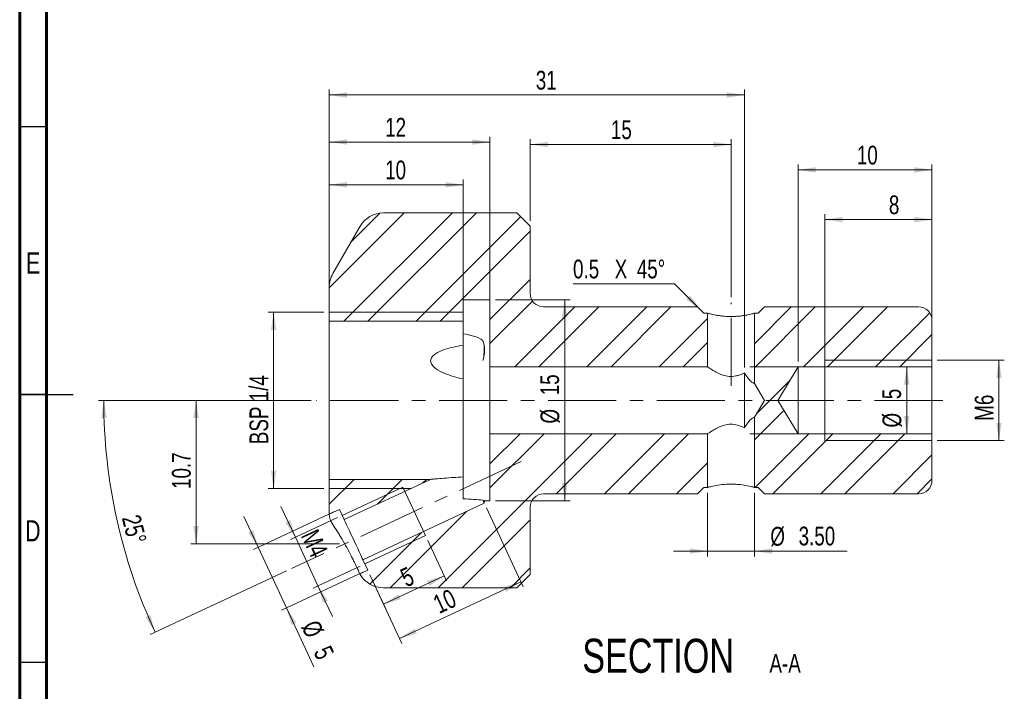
# Model space of a CAD drawing. Header units: millimetres. Extents: x 15 to 589, y 5 to 415.
# Tile 2 of 16: x 15 to 199, y 155 to 280. Entities that reach past the tile are written whole.
import ezdxf

# ---------------------------------------------------------------- set-up
doc = ezdxf.new("R2010")
doc.units = ezdxf.units.MM
doc.header["$PDSIZE"] = -1
doc.linetypes.add('CENTERX2', pattern=[20.32, 12.7, -2.54, 2.54, -2.54])
doc.styles.add('SLDTEXTSTYLE0', font='TXT', dxfattribs={"width": 0.75})
doc.dimstyles.new('SLDDIMSTYLE1', dxfattribs={"dimtxt": 3.5, "dimasz": 3.302, "dimexe": 0, "dimexo": 0.0625, "dimgap": 0.875, "dimtad": 1, "dimdec": 4, "dimlfac": 0.4, "dimzin": 12, "dimdsep": 46, "dimtxsty": 'SLDTEXTSTYLE0', "dimsah": 1, "dimcen": 0.09, "dimazin": 3, "dimtfac": 1, "dimtofl": 0, "dimtmove": 0, "dimatfit": 3, "dimfxl": 0, "dimfrac": 2, "dimtolj": 1, "dimtzin": 12, "dimarcsym": 0})
doc.dimstyles.new('SLDDIMSTYLE3', dxfattribs={"dimtxt": 3.5, "dimasz": 3.302, "dimexe": 0, "dimexo": 0.0625, "dimgap": 0.875, "dimtad": 1, "dimdec": 1, "dimlfac": 0.4, "dimrnd": 1e-09, "dimzin": 12, "dimdsep": 46, "dimtxsty": 'SLDTEXTSTYLE0', "dimsah": 1, "dimcen": 0.09, "dimadec": 0, "dimazin": 3, "dimtfac": 1, "dimtdec": 1, "dimtofl": 0, "dimtmove": 0, "dimatfit": 3, "dimfxl": 0, "dimfrac": 2, "dimtolj": 1, "dimtzin": 12, "dimarcsym": 0})
doc.dimstyles.new('SLDDIMSTYLE4', dxfattribs={"dimtxt": 3.5, "dimasz": 3.302, "dimexe": 0, "dimexo": 0.0625, "dimgap": 0.875, "dimtad": 1, "dimlfac": 0.4, "dimrnd": 1e-09, "dimzin": 12, "dimdsep": 46, "dimtxsty": 'SLDTEXTSTYLE0', "dimsah": 1, "dimcen": 0.09, "dimadec": 0, "dimazin": 3, "dimtfac": 1, "dimtofl": 0, "dimtmove": 0, "dimatfit": 3, "dimfxl": 0, "dimfrac": 2, "dimtolj": 1, "dimtzin": 12, "dimarcsym": 0})
doc.dimstyles.new('SLDDIMSTYLE5', dxfattribs={"dimtxt": 3.5, "dimasz": 3.302, "dimexe": 0, "dimexo": 0.0625, "dimgap": 0.875, "dimtad": 1, "dimlfac": 0.4, "dimrnd": 1e-09, "dimzin": 12, "dimdsep": 46, "dimtxsty": 'SLDTEXTSTYLE0', "dimsah": 1, "dimcen": 0.09, "dimadec": 0, "dimazin": 3, "dimtfac": 1, "dimtmove": 0, "dimatfit": 0, "dimfxl": 0, "dimfrac": 2, "dimtolj": 1, "dimtzin": 12, "dimarcsym": 0})
doc.dimstyles.new('SLDDIMSTYLE6', dxfattribs={"dimtxt": 3.5, "dimasz": 3.302, "dimexe": 0, "dimexo": 0.0625, "dimgap": 0.875, "dimtad": 1, "dimdec": 6, "dimlfac": 0.4, "dimrnd": 1e-09, "dimzin": 12, "dimdsep": 46, "dimtxsty": 'SLDTEXTSTYLE0', "dimsah": 1, "dimcen": 0.09, "dimadec": 0, "dimazin": 3, "dimtfac": 1, "dimtofl": 0, "dimtmove": 0, "dimatfit": 3, "dimfxl": 0, "dimfrac": 2, "dimtolj": 1, "dimtzin": 12, "dimarcsym": 0})
doc.dimstyles.new('SLDDIMSTYLE7', dxfattribs={"dimtxt": 3.5, "dimasz": 3.302, "dimexe": 0, "dimexo": 0.0625, "dimgap": 0.875, "dimtad": 1, "dimlfac": 0.4, "dimrnd": 1e-09, "dimzin": 4, "dimdsep": 46, "dimtxsty": 'SLDTEXTSTYLE0', "dimsah": 1, "dimcen": 0.09, "dimadec": 0, "dimazin": 1, "dimtfac": 1, "dimtmove": 0, "dimatfit": 0, "dimfxl": 0, "dimfrac": 2, "dimtolj": 1, "dimtzin": 12, "dimarcsym": 0})

# ---------------------------------------------------------------- blocks, each defined once
blk = doc.blocks.new('_D_2')
at = {"color": 7, "linetype": 'Continuous', "lineweight": 0}
for p, q in [((69.4, 208.93), (46.93, 208.93)), ((47.93, 182.15), (47.93, 208.93)), ((74.67, 182.15), (46.93, 182.15))]:
    blk.add_line(p, q, dxfattribs=at)
for points in [[(47.93, 208.93), (47.42, 205.63), (48.44, 205.63)], [(47.93, 182.15), (48.44, 185.45), (47.42, 185.45)]]:
    blk.add_solid(points, dxfattribs=at)
at = {"color": 7, "linetype": 'Continuous', "lineweight": 0, "insert": (43.42, 192.39), "char_height": 3.5, "attachment_point": 1, "rotation": 90, "style": 'SLDTEXTSTYLE0'}
blk.add_mtext('10.7', dxfattribs=at)
blk = doc.blocks.new('_D_3')
at = {"color": 7, "linetype": 'Continuous', "lineweight": 0}
for p, q in [((151.28, 215.18), (181.56, 215.18)), ((180.56, 202.68), (180.56, 215.18)), ((151.28, 202.68), (181.56, 202.68))]:
    blk.add_line(p, q, dxfattribs=at)
for points in [[(180.56, 215.18), (180.05, 211.88), (181.07, 211.88)], [(180.56, 202.68), (181.07, 205.98), (180.05, 205.98)]]:
    blk.add_solid(points, dxfattribs=at)
at = {"color": 7, "linetype": 'Continuous', "lineweight": 0, "char_height": 3.5, "attachment_point": 1, "rotation": 90, "style": 'SLDTEXTSTYLE0'}
for s, insert in [('5', (176, 209.14)), ('%%c', (176.05, 203.86))]:
    blk.add_mtext(s, dxfattribs=dict(at, insert=insert))
blk = doc.blocks.new('_D_4')
at = {"color": 7, "linetype": 'Continuous', "lineweight": 0}
for p, q in [((103.78, 227.68), (117.73, 227.68)), ((116.73, 190.18), (116.73, 227.68)), ((103.78, 190.18), (117.73, 190.18))]:
    blk.add_line(p, q, dxfattribs=at)
for points in [[(116.73, 227.68), (116.22, 224.38), (117.23, 224.38)], [(116.73, 190.18), (117.23, 193.48), (116.22, 193.48)]]:
    blk.add_solid(points, dxfattribs=at)
at = {"color": 7, "linetype": 'Continuous', "lineweight": 0, "char_height": 3.5, "attachment_point": 1, "rotation": 90, "style": 'SLDTEXTSTYLE0'}
for s, insert in [('15', (112.16, 209.88)), ('%%c', (112.21, 204.6))]:
    blk.add_mtext(s, dxfattribs=dict(at, insert=insert))
blk = doc.blocks.new('_D_5')
at = {"color": 7, "linetype": 'Continuous', "lineweight": 0}
for p, q in [((72.78, 203.68), (72.78, 258.15)), ((102.78, 203.68), (102.78, 258.15)), ((102.78, 257.15), (72.78, 257.15))]:
    blk.add_line(p, q, dxfattribs=at)
for points in [[(72.78, 257.15), (76.08, 256.64), (76.08, 257.66)], [(102.78, 257.15), (99.48, 257.66), (99.48, 256.64)]]:
    blk.add_solid(points, dxfattribs=at)
at = {"color": 7, "linetype": 'Continuous', "lineweight": 0, "insert": (83.21, 261.66), "char_height": 3.5, "attachment_point": 1, "style": 'SLDTEXTSTYLE0'}
blk.add_mtext('12', dxfattribs=at)
blk = doc.blocks.new('_D_6')
at = {"color": 7, "linetype": 'Continuous', "lineweight": 0}
for p, q in [((73.77, 188.16), (58.61, 181.09)), ((59.51, 181.51), (56.83, 187.27)), ((64.79, 170.19), (59.51, 181.51)), ((79.05, 176.83), (63.89, 169.76)), ((64.79, 170.19), (69.93, 159.18))]:
    blk.add_line(p, q, dxfattribs=at)
for points in [[(59.51, 181.51), (58.58, 184.72), (57.66, 184.29)], [(64.79, 170.19), (65.73, 166.98), (66.65, 167.41)]]:
    blk.add_solid(points, dxfattribs=at)
at = {"color": 7, "linetype": 'Continuous', "lineweight": 0, "char_height": 3.5, "attachment_point": 1, "rotation": 295, "style": 'SLDTEXTSTYLE0'}
for s, insert in [('%%c', (70.69, 168.22)), ('5', (72.97, 163.45))]:
    blk.add_mtext(s, dxfattribs=dict(at, insert=insert))
blk = doc.blocks.new('_D_7')
at = {"color": 7, "linetype": 'Continuous', "lineweight": 0}
for p, q in [((72.78, 209.93), (72.78, 250.17)), ((97.78, 209.93), (97.78, 250.17)), ((72.78, 249.17), (97.78, 249.17))]:
    blk.add_line(p, q, dxfattribs=at)
for points in [[(72.78, 249.17), (76.08, 248.66), (76.08, 249.68)], [(97.78, 249.17), (94.48, 249.68), (94.48, 248.66)]]:
    blk.add_solid(points, dxfattribs=at)
at = {"color": 7, "linetype": 'Continuous', "lineweight": 0, "insert": (83.21, 253.68), "char_height": 3.5, "attachment_point": 1, "style": 'SLDTEXTSTYLE0'}
blk.add_mtext('10', dxfattribs=at)
blk = doc.blocks.new('_D_8')
at = {"color": 7, "linetype": 'Continuous', "lineweight": 0}
for p, q in [((165.28, 209.93), (165.28, 243.67)), ((185.28, 242.67), (165.28, 242.67)), ((185.28, 209.93), (185.28, 243.67))]:
    blk.add_line(p, q, dxfattribs=at)
for points in [[(165.28, 242.67), (168.58, 242.16), (168.58, 243.18)], [(185.28, 242.67), (181.98, 243.18), (181.98, 242.16)]]:
    blk.add_solid(points, dxfattribs=at)
at = {"color": 7, "linetype": 'Continuous', "lineweight": 0, "insert": (177.24, 247.18), "char_height": 3.5, "attachment_point": 1, "style": 'SLDTEXTSTYLE0'}
blk.add_mtext('8', dxfattribs=at)
blk = doc.blocks.new('_D_9')
at = {"color": 7, "linetype": 'Continuous', "lineweight": 0}
for p, q in [((186.28, 216.43), (198.78, 216.43)), ((197.78, 201.43), (197.78, 216.43)), ((186.28, 201.43), (198.78, 201.43))]:
    blk.add_line(p, q, dxfattribs=at)
for points in [[(197.78, 216.43), (197.27, 213.13), (198.29, 213.13)], [(197.78, 201.43), (198.29, 204.73), (197.27, 204.73)]]:
    blk.add_solid(points, dxfattribs=at)
at = {"color": 7, "linetype": 'Continuous', "lineweight": 0, "insert": (193.27, 205.12), "char_height": 3.5, "attachment_point": 1, "rotation": 90, "style": 'SLDTEXTSTYLE0'}
blk.add_mtext('M6', dxfattribs=at)
blk = doc.blocks.new('_D_10')
at = {"color": 7, "linetype": 'Continuous', "lineweight": 0}
for p, q in [((160.28, 216.18), (160.28, 252.95)), ((160.28, 251.95), (185.28, 251.95)), ((185.28, 224.87), (185.28, 252.95))]:
    blk.add_line(p, q, dxfattribs=at)
for points in [[(160.28, 251.95), (163.58, 251.44), (163.58, 252.46)], [(185.28, 251.95), (181.98, 252.46), (181.98, 251.44)]]:
    blk.add_solid(points, dxfattribs=at)
at = {"color": 7, "linetype": 'Continuous', "lineweight": 0, "insert": (171.26, 256.46), "char_height": 3.5, "attachment_point": 1, "style": 'SLDTEXTSTYLE0'}
blk.add_mtext('10', dxfattribs=at)
blk = doc.blocks.new('_D_11')
at = {"color": 7, "linetype": 'Continuous', "lineweight": 0}
for p, q in [((68.9, 208.93), (29.68, 208.93)), ((64.83, 177.1), (39.37, 165.23))]:
    blk.add_line(p, q, dxfattribs=at)
blk.add_arc((133.1, 208.93), 102.41, 180, 205, dxfattribs=at)
for points in [[(30.68, 208.93), (30.23, 205.62), (31.24, 205.64)], [(40.28, 165.65), (39.39, 168.87), (38.47, 168.46)]]:
    blk.add_solid(points, dxfattribs=at)
at = {"color": 7, "linetype": 'Continuous', "lineweight": 0, "insert": (37.42, 187.87), "char_height": 3.5, "attachment_point": 1, "rotation": 284.4738, "style": 'SLDTEXTSTYLE0'}
blk.add_mtext('25°', dxfattribs=at)
blk = doc.blocks.new('_D_12')
at = {"color": 7, "linetype": 'Continuous', "lineweight": 0}
for p, q in [((71.78, 225.38), (61.4, 225.38)), ((62.4, 192.48), (62.4, 225.38)), ((71.78, 192.48), (61.4, 192.48))]:
    blk.add_line(p, q, dxfattribs=at)
for points in [[(62.4, 225.38), (61.89, 222.08), (62.91, 222.08)], [(62.4, 192.48), (62.91, 195.79), (61.89, 195.79)]]:
    blk.add_solid(points, dxfattribs=at)
at = {"color": 7, "linetype": 'Continuous', "lineweight": 0, "insert": (57.89, 200.75), "char_height": 3.5, "attachment_point": 1, "rotation": 90, "style": 'SLDTEXTSTYLE0'}
blk.add_mtext('BSP 1/4', dxfattribs=at)
blk = doc.blocks.new('_D_13')
at = {"color": 7, "linetype": 'Continuous', "lineweight": 0}
for p, q in [((91.18, 182.76), (94.68, 175.26)), ((80.38, 176.35), (83.35, 169.98)), ((94.25, 176.17), (82.93, 170.88))]:
    blk.add_line(p, q, dxfattribs=at)
for points in [[(94.25, 176.17), (91.05, 175.23), (91.48, 174.31)], [(82.93, 170.88), (86.13, 171.82), (85.7, 172.74)]]:
    blk.add_solid(points, dxfattribs=at)
at = {"color": 7, "linetype": 'Continuous', "lineweight": 0, "insert": (85.7, 177.16), "char_height": 3.5, "attachment_point": 1, "rotation": 25, "style": 'SLDTEXTSTYLE0'}
blk.add_mtext('5', dxfattribs=at)
blk = doc.blocks.new('_D_14')
at = {"color": 7, "linetype": 'Continuous', "lineweight": 0}
for p, q in [((102.14, 188.84), (109, 174.13)), ((80.38, 176.35), (86.34, 163.56)), ((85.92, 164.47), (108.57, 175.04))]:
    blk.add_line(p, q, dxfattribs=at)
for points in [[(108.57, 175.04), (105.37, 174.1), (105.8, 173.18)], [(85.92, 164.47), (89.12, 165.41), (88.69, 166.33)]]:
    blk.add_solid(points, dxfattribs=at)
at = {"color": 7, "linetype": 'Continuous', "lineweight": 0, "insert": (91.8, 172.19), "char_height": 3.5, "attachment_point": 1, "rotation": 25, "style": 'SLDTEXTSTYLE0'}
blk.add_mtext('10', dxfattribs=at)
blk = doc.blocks.new('_D_15')
at = {"color": 7, "linetype": 'Continuous', "lineweight": 0}
for p, q in [((66.45, 183.37), (63.76, 189.12)), ((74.29, 187.03), (65.54, 182.95)), ((66.45, 183.37), (70.67, 174.31)), ((78.52, 177.96), (69.77, 173.88)), ((70.67, 174.31), (73.36, 168.55))]:
    blk.add_line(p, q, dxfattribs=at)
for points in [[(66.45, 183.37), (65.51, 186.58), (64.59, 186.15)], [(70.67, 174.31), (71.61, 171.1), (72.53, 171.53)]]:
    blk.add_solid(points, dxfattribs=at)
at = {"color": 7, "linetype": 'Continuous', "lineweight": 0, "insert": (70.59, 185.17), "char_height": 3.5, "attachment_point": 1, "rotation": 295, "style": 'SLDTEXTSTYLE0'}
blk.add_mtext('M4', dxfattribs=at)
blk = doc.blocks.new('_D_16')
at = {"color": 7, "linetype": 'Continuous', "lineweight": 0}
for p, q in [((110.28, 242.43), (110.28, 257.69)), ((147.78, 228.18), (147.78, 257.69)), ((147.78, 256.69), (110.28, 256.69))]:
    blk.add_line(p, q, dxfattribs=at)
for points in [[(110.28, 256.69), (113.58, 256.18), (113.58, 257.19)], [(147.78, 256.69), (144.48, 257.19), (144.48, 256.18)]]:
    blk.add_solid(points, dxfattribs=at)
at = {"color": 7, "linetype": 'Continuous', "lineweight": 0, "insert": (125.35, 261.2), "char_height": 3.5, "attachment_point": 1, "style": 'SLDTEXTSTYLE0'}
blk.add_mtext('15', dxfattribs=at)
blk = doc.blocks.new('_D_17')
at = {"color": 7, "linetype": 'Continuous', "lineweight": 0}
for p, q in [((72.78, 231.09), (72.78, 266.93)), ((150.28, 215.05), (150.28, 266.93)), ((150.28, 265.93), (72.78, 265.93))]:
    blk.add_line(p, q, dxfattribs=at)
for points in [[(72.78, 265.93), (76.08, 265.42), (76.08, 266.44)], [(150.28, 265.93), (146.98, 266.44), (146.98, 265.42)]]:
    blk.add_solid(points, dxfattribs=at)
at = {"color": 7, "linetype": 'Continuous', "lineweight": 0, "insert": (111.33, 270.44), "char_height": 3.5, "attachment_point": 1, "style": 'SLDTEXTSTYLE0'}
blk.add_mtext('31', dxfattribs=at)
blk = doc.blocks.new('_D_18')
at = {"color": 7, "linetype": 'Continuous', "lineweight": 0}
for p, q in [((143.41, 191.68), (143.41, 179.79)), ((152.16, 191.68), (152.16, 179.79)), ((143.41, 180.79), (137.06, 180.79)), ((152.16, 180.79), (143.41, 180.79)), ((152.16, 180.79), (169.44, 180.79))]:
    blk.add_line(p, q, dxfattribs=at)
for points in [[(143.41, 180.79), (140.1, 181.3), (140.1, 180.28)], [(152.16, 180.79), (155.46, 180.28), (155.46, 181.3)]]:
    blk.add_solid(points, dxfattribs=at)
at = {"color": 7, "linetype": 'Continuous', "lineweight": 0, "char_height": 3.5, "attachment_point": 1, "style": 'SLDTEXTSTYLE0'}
for s, insert in [('%%c', (155.11, 185.3)), ('3.50', (160.39, 185.35))]:
    blk.add_mtext(s, dxfattribs=dict(at, insert=insert))
blk = doc.blocks.new('SW_CHAMFER_DIMENSION_0')
at = {"color": 0, "linetype": 'Continuous', "lineweight": 0}
for p, q in [((18.93, 0), (0, 0)), ((23.84, -4.91), (18.93, 0))]:
    blk.add_line(p, q, dxfattribs=at)
blk.add_solid([(23.84, -4.91), (21.87, -2.22), (21.15, -2.93)], dxfattribs=at)
at = {"color": 0, "linetype": 'Continuous', "lineweight": 0, "char_height": 3.5, "attachment_point": 1, "style": 'SLDTEXTSTYLE0'}
for s, insert in [('0.5', (0, 4.51)), ('X', (7.78, 4.51)), ('45°', (11.9, 4.51))]:
    blk.add_mtext(s, dxfattribs=dict(at, insert=insert))
blk = doc.blocks.new('SW_NOTE_4')
at = {"color": 0, "linetype": 'Continuous', "lineweight": 0, "attachment_point": 2, "style": 'SLDTEXTSTYLE0'}
for s, insert, char_height in [('SECTION', (17.36, 8.19), 6.35), ('A-A', (41.06, 5.35), 3.5)]:
    blk.add_mtext(s, dxfattribs=dict(at, insert=insert, char_height=char_height))

msp = doc.modelspace()

# ---------------------------------------------------------------- hatches: boundary and pattern name
at = {"linetype": 'Continuous', "lineweight": 0}
h = msp.add_hatch(dxfattribs=at)
h.set_pattern_fill('ANSI32', angle=3e-322, style=0)
edge = h.paths.add_edge_path(flags=0)
edge.add_line((72.7813551, 230.0913157), (72.7813551, 223.6810617))
edge.add_line((72.7813551, 223.6810617), (97.7813551, 223.6810617))
edge.add_line((97.7813551, 223.6810617), (97.7813551, 227.6810617))
edge.add_line((97.7813551, 227.6810617), (102.7813551, 227.6810617))
edge.add_line((102.7813551, 227.6810617), (102.7813551, 215.1810617))
edge.add_line((102.7813551, 215.1810617), (143.4063551, 215.1810617))
edge.add_line((143.4063551, 215.1810617), (143.4063551, 225.1810617))
edge.add_line((143.4063551, 225.1810617), (142.7188551, 225.1810617))
edge.add_line((142.7188551, 225.1810617), (141.5313551, 226.3685617))
edge.add_line((141.5313551, 226.3685617), (112.7813551, 226.3685617))
edge.add_arc((112.7813551, 228.8685617), 2.5, 180, 270, ccw=False)
edge.add_line((110.2813551, 228.8685617), (110.2813551, 241.4310617))
edge.add_line((110.2813551, 241.4310617), (107.7813551, 243.9310617))
edge.add_line((107.7813551, 243.9310617), (82.8849848, 243.9310617))
edge.add_arc((82.8849848, 238.9310617), 5, 90, 150)
edge.add_line((78.5548578, 241.4310617), (73.451228, 232.5913157))
edge.add_arc((77.7813551, 230.0913157), 5, 150, 180)
h = msp.add_hatch(dxfattribs=at)
h.set_pattern_fill('ANSI32', angle=3e-322, style=0)
edge = h.paths.add_edge_path(flags=0)
edge.add_line((160.2813551, 202.6810617), (156.5259762, 208.9310617))
edge.add_line((156.5259762, 208.9310617), (160.2813551, 215.1810617))
edge.add_line((160.2813551, 215.1810617), (185.2813551, 215.1810617))
edge.add_line((185.2813551, 215.1810617), (185.2813551, 223.8685617))
edge.add_arc((182.7813551, 223.8685617), 2.5, 0, 90)
edge.add_line((182.7813551, 226.3685617), (154.0313551, 226.3685617))
edge.add_line((154.0313551, 226.3685617), (152.8438551, 225.1810617))
edge.add_line((152.8438551, 225.1810617), (152.1563551, 225.1810617))
edge.add_line((152.1563551, 225.1810617), (152.1563551, 212.0605377))
edge.add_line((152.1563551, 212.0605377), (154.0367339, 208.9310617))
edge.add_line((154.0367339, 208.9310617), (152.1563551, 205.8015857))
edge.add_line((152.1563551, 205.8015857), (152.1563551, 192.6810617))
edge.add_line((152.1563551, 192.6810617), (152.8438551, 192.6810617))
edge.add_line((152.8438551, 192.6810617), (154.0313551, 191.4935617))
edge.add_line((154.0313551, 191.4935617), (182.7813551, 191.4935617))
edge.add_arc((182.7813551, 193.9935617), 2.5, 270, 360)
edge.add_line((185.2813551, 193.9935617), (185.2813551, 202.6810617))
edge.add_line((185.2813551, 202.6810617), (160.2813551, 202.6810617))
h = msp.add_hatch(dxfattribs=at)
h.set_pattern_fill('ANSI32', angle=3e-322, style=0)
edge = h.paths.add_edge_path(flags=0)
edge.add_line((102.7813551, 190.1810617), (101.7596064, 190.1810617))
edge.add_line((101.7596064, 190.1810617), (101.713889, 189.7460899))
edge.add_line((101.713889, 189.7460899), (79.0561943, 179.1806334))
edge.add_line((79.0561943, 179.1806334), (79.9542581, 177.2547293))
edge.add_line((79.9542581, 177.2547293), (78.4770194, 176.5658816))
edge.add_line((78.4770194, 176.5658816), (78.5548578, 176.4310617))
edge.add_arc((82.8849848, 178.9310617), 5, 210, 270)
edge.add_line((82.8849848, 173.9310617), (107.7813551, 173.9310617))
edge.add_line((107.7813551, 173.9310617), (110.2813551, 176.4310617))
edge.add_line((110.2813551, 176.4310617), (110.2813551, 188.9935617))
edge.add_arc((112.7813551, 188.9935617), 2.5, 90, 180, ccw=False)
edge.add_line((112.7813551, 191.4935617), (141.5313551, 191.4935617))
edge.add_line((141.5313551, 191.4935617), (142.7188551, 192.6810617))
edge.add_line((142.7188551, 192.6810617), (143.4063551, 192.6810617))
edge.add_line((143.4063551, 192.6810617), (143.4063551, 202.6810617))
edge.add_line((143.4063551, 202.6810617), (102.7813551, 202.6810617))
edge.add_line((102.7813551, 202.6810617), (102.7813551, 190.1810617))
h = msp.add_hatch(dxfattribs=at)
h.set_pattern_fill('ANSI32', angle=3e-322, style=0)
edge = h.paths.add_edge_path(flags=0)
edge.add_arc((77.7813551, 187.7708077), 5, 180, 180.784010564)
edge.add_line((72.7818232, 187.702392), (74.6715299, 188.5835767))
edge.add_line((74.6715299, 188.5835767), (75.5695937, 186.6576726))
edge.add_line((75.5695937, 186.6576726), (91.7035536, 194.1810617))
edge.add_line((91.7035536, 194.1810617), (72.7813551, 194.1810617))
edge.add_line((72.7813551, 194.1810617), (72.7813551, 187.7708077))

# ---------------------------------------------------------------- linework, layer by layer
at = {"color": 7, "linetype": 'Continuous', "lineweight": 60}
for p, q in [((15, 5), (15, 415)), ((20, 10), (20, 410))]:
    msp.add_line(p, q, dxfattribs=at)
at = {"color": 7, "linetype": 'Continuous', "lineweight": 30}
for p, q in [((20, 260), (15, 260)), ((14.999, 210), (25.001, 210)), ((20, 210), (15, 210)), ((20, 160), (15, 160))]:
    msp.add_line(p, q, dxfattribs=at)
at = {"color": 7, "linetype": 'Continuous', "lineweight": 15}
for p, q in [((82.884985, 243.9310628), (107.7813561, 243.9310628)), ((107.7813561, 243.9310628), (110.2813542, 241.4310624)), ((73.451228, 232.5913164), (78.5548577, 241.4310624)), ((110.2813542, 241.4310624), (110.2813542, 228.8685616)), ((72.7813551, 223.6810623), (72.7813551, 230.091316)), ((102.7813553, 227.6810613), (97.7813545, 227.6810613)), ((97.7813545, 227.6810613), (97.7813545, 223.6810623)), ((102.7813553, 215.1810616), (102.7813553, 227.6810613)), ((112.781357, 226.3685612), (141.5313547, 226.3685612)), ((141.5313547, 226.3685612), (142.7188562, 225.181062)), ((152.8438506, 225.181062), (154.0313521, 226.3685612)), ((154.0313521, 226.3685612), (182.7813545, 226.3685612)), ((142.7188562, 225.181062), (143.4063538, 225.181062)), ((143.4063538, 215.1810616), (143.4063538, 225.181062)), ((152.1563576, 225.181062), (152.1563576, 212.0605378)), ((152.1563576, 225.181062), (152.8438506, 225.181062)), ((72.7813551, 223.6810623), (72.7813551, 194.1810611)), ((72.7813551, 223.6810623), (97.7813545, 223.6810623)), ((97.7813545, 219.2199596), (97.7813545, 223.6810623)), ((185.2813595, 223.8685619), (185.2813595, 215.1810616)), ((143.4063538, 215.1810616), (102.7813553, 215.1810616)), ((102.7813553, 202.6810618), (102.7813553, 215.1810616)), ((156.5259741, 208.9310617), (160.2813554, 215.1810616)), ((160.2813554, 215.1810616), (185.2813595, 215.1810616)), ((160.2813554, 202.6810618), (160.2813554, 215.1810616)), ((185.2813595, 202.6810618), (185.2813595, 215.1810616)), ((97.7813545, 212.9395253), (97.7813545, 214.8724661)), ((150.2813538, 203.815216), (150.2813538, 214.0469074)), ((97.7813545, 194.6337002), (97.7813545, 212.9395253)), ((154.0367351, 208.9310617), (152.1563576, 212.0605378)), ((152.1563576, 205.8015856), (154.0367351, 208.9310617)), ((160.2813554, 202.6810618), (156.5259741, 208.9310617)), ((152.1563576, 205.8015856), (152.1563576, 192.6810614)), ((102.7813553, 202.6810618), (143.4063538, 202.6810618)), ((102.7813553, 190.1810621), (102.7813553, 202.6810618)), ((143.4063538, 192.6810614), (143.4063538, 202.6810618)), ((185.2813595, 202.6810618), (160.2813554, 202.6810618)), ((185.2813595, 202.6810618), (185.2813595, 193.9935615)), ((91.7035539, 194.1810611), (72.7813551, 194.1810611)), ((72.7813551, 187.7708074), (72.7813551, 194.1810611)), ((75.5695937, 186.6576721), (91.7035539, 194.1810611)), ((97.7813545, 190.5591698), (97.7813545, 194.6337002)), ((141.5313547, 191.4935622), (112.781357, 191.4935622)), ((142.7188562, 192.6810614), (141.5313547, 191.4935622)), ((143.4063538, 192.6810614), (142.7188562, 192.6810614)), ((152.8438506, 192.6810614), (152.1563576, 192.6810614)), ((154.0313521, 191.4935622), (152.8438506, 192.6810614)), ((182.7813545, 191.4935622), (154.0313521, 191.4935622)), ((101.7138897, 189.7460902), (79.0561945, 179.1806326)), ((101.759606, 190.1810621), (101.7138897, 189.7460902)), ((101.759606, 190.1810621), (102.7813553, 190.1810621)), ((72.7818232, 187.7023925), (74.6715298, 188.5835773)), ((74.6715298, 188.5835773), (75.5695937, 186.6576721)), ((110.2813542, 188.9935618), (110.2813542, 176.431061)), ((79.0561945, 179.1806326), (79.9542583, 177.2547297)), ((79.9542583, 177.2547297), (78.4770195, 176.5658816)), ((78.5548577, 176.431061), (78.4770195, 176.5658816)), ((110.2813542, 176.431061), (107.7813561, 173.9310606)), ((107.7813561, 173.9310606), (82.884985, 173.9310606))]:
    msp.add_line(p, q, dxfattribs=at)
at = {"color": 7, "linetype": 'CENTERX2', "lineweight": 0}
for p, q in [((147.7813551, 211.6207997), (147.7813551, 227.1810617)), ((187.2813551, 208.9310617), (70.3967909, 208.9310617)), ((108.5781266, 197.4983704), (65.7368174, 177.5211398))]:
    msp.add_line(p, q, dxfattribs=at)
at = {"color": 7, "linetype": 'Continuous', "lineweight": 0}
for p, q in [((72.7813551, 225.3773117), (97.7813551, 225.3773117)), ((97.7813551, 225.3773117), (97.7813551, 223.6810617)), ((185.2813551, 216.4310617), (165.2813551, 216.4310617)), ((165.2813551, 216.4310617), (165.2813551, 201.4310617)), ((185.2813551, 201.4310617), (165.2813551, 201.4310617)), ((72.7813551, 192.4848117), (88.0659337, 192.4848117)), ((75.1998027, 187.4506919), (86.52865, 192.7334202)), ((90.7548326, 183.6703423), (86.52865, 192.7334202)), ((79.4259853, 178.3876141), (90.7548326, 183.6703423))]:
    msp.add_line(p, q, dxfattribs=at)
at = {"color": 7, "linetype": 'Continuous', "lineweight": 15, "flags": 128}
for points in [[(101.4520786, 190.3075427), (101.5122258, 190.1785604), (101.5649503, 190.0654908), (101.6100007, 189.9688801), (101.6471604, 189.8891926), (101.676248, 189.8268115), (101.6971259, 189.7820381), (101.7096941, 189.755088), (101.7138897, 189.7460902)], [(75.5695937, 186.6576721), (75.5992767, 186.5940162), (75.6873149, 186.4052185), (75.8307101, 186.0977074), (76.0245794, 185.6819534), (76.2623207, 185.1721148), (76.5358383, 184.5855539), (76.8358173, 183.9422474), (77.1520426, 183.2641002), (77.4737456, 182.5742068), (77.7899706, 181.8960596), (78.0899496, 181.2527508), (78.3634674, 180.6661922), (78.6012085, 180.1563537), (78.7950778, 179.7405996), (78.938473, 179.4330862), (79.0265115, 179.2442885), (79.0561945, 179.1806326)]]:
    msp.add_lwpolyline(points, dxfattribs=at)
at = {"color": 7, "linetype": 'Continuous', "lineweight": 15}
for centre, radius, start, end in [((82.8849848, 238.9310617), 5, 90, 150), ((77.7813551, 230.0913157), 5, 150, 180), ((112.7813551, 228.8685617), 2.5, 180, 270), ((182.7813551, 223.8685617), 2.5, 0, 90), ((93.3552871, 218.4117725), 8.3527307, 345.779755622, 7.258228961), ((182.7813551, 193.9935617), 2.5, 270, 0), ((112.7813551, 188.9935617), 2.5, 90, 180), ((77.7813551, 187.7708077), 5, 180, 180.784010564), ((82.8849848, 178.9310617), 5, 210, 270)]:
    msp.add_arc(centre, radius, start, end, dxfattribs=at)
for points, knots in [([(152.1563551, 225.1810617), (152.1563551, 225.1810617), (152.1274385, 225.1732096), (152.0148544, 225.1434472), (151.9316574, 225.1216593), (151.6003701, 225.0388555), (151.2779321, 224.9619726), (150.6705152, 224.8442533), (150.4510339, 224.805396), (149.9782162, 224.7327548), (149.7219747, 224.6987202), (149.1942767, 224.6425033), (148.921515, 224.6199934), (148.3576042, 224.5891164), (148.0672023, 224.5810338), (147.2083558, 224.5810576), (146.6302559, 224.6145661), (145.8397241, 224.6988503), (145.5837995, 224.732842), (145.1097016, 224.8057189), (144.8903812, 224.8445908), (144.4867588, 224.9228422), (144.3033301, 224.9621205), (143.9873266, 225.0336342), (143.8524111, 225.0663325), (143.6307929, 225.1217235), (143.5474111, 225.1435641), (143.4353136, 225.1731992), (143.4063551, 225.1810617), (143.4063551, 225.1810617)], [0, 0, 0, 0, 0.0625, 0.0625, 0.125, 0.125, 0.25, 0.25, 0.3125, 0.3125, 0.375, 0.375, 0.4375, 0.4375, 0.5, 0.5, 0.625, 0.625, 0.6875, 0.6875, 0.75, 0.75, 0.8125, 0.8125, 0.875, 0.875, 0.9375, 0.9375, 1, 1, 1, 1]), ([(101.452079, 220.1257165), (100.928419, 220.4731812), (100.3378431, 220.718317), (99.0889602, 221.1126138), (98.4411774, 221.2542474), (97.7813551, 221.3615497)], [0, 0, 0, 0, 0.5, 0.5, 1, 1, 1, 1]), ([(97.7813551, 212.9395252), (97.1694796, 213.0633364), (96.5656431, 213.2098907), (95.3781509, 213.5586676), (94.7941499, 213.759987), (93.65835, 214.2493195), (93.1045846, 214.5336027), (92.381619, 215.0845199), (92.1573876, 215.2913347), (91.9002542, 215.6477088), (91.8298778, 215.7717473), (91.7307009, 216.0339671), (91.7031831, 216.172755), (91.7043065, 216.581279), (91.8205246, 216.8451981), (92.1630524, 217.283391), (92.3881239, 217.4697984), (93.1094862, 217.9535152), (93.6669152, 218.1920155), (94.7952487, 218.588737), (95.3774831, 218.7470352), (96.5642839, 219.0169853), (97.17038, 219.1279112), (97.7813551, 219.2199597)], [0, 0, 0, 0, 0.125, 0.125, 0.25, 0.25, 0.375, 0.375, 0.4375, 0.4375, 0.46875, 0.46875, 0.5, 0.5, 0.5625, 0.5625, 0.625, 0.625, 0.75, 0.75, 0.875, 0.875, 1, 1, 1, 1]), ([(101.452079, 216.3599253), (101.6495428, 217.0163921), (101.7598791, 217.6656529), (101.7593326, 218.9512827), (101.6482279, 219.5559755), (101.452079, 220.1257165)], [0, 0, 0, 0, 0.5, 0.5, 1, 1, 1, 1]), ([(143.4063551, 215.1810617), (143.4063551, 215.1810617), (143.4654365, 215.1393065), (143.6907273, 214.9848527), (143.855601, 214.8731435), (144.2679361, 214.6091691), (144.513602, 214.4578934), (145.0739821, 214.1461865), (145.3821387, 213.9888903), (146.0661875, 213.7025594), (146.4380837, 213.5761295), (147.2288931, 213.411853), (147.6439905, 213.3777378), (148.2596189, 213.4153295), (148.4662939, 213.4424992), (148.863459, 213.5196209), (149.0562789, 213.569537), (149.6197172, 213.7450039), (149.9644132, 213.8920247), (150.2813551, 214.0469072)], [0, 0, 0, 0, 0.125, 0.125, 0.25, 0.25, 0.375, 0.375, 0.5, 0.5, 0.625, 0.625, 0.75, 0.75, 0.8125, 0.8125, 0.875, 0.875, 1, 1, 1, 1]), ([(150.2813551, 214.0469072), (150.4880304, 213.7276841), (150.6955095, 213.4236584), (151.1157522, 212.8706212), (151.3260601, 212.6280147), (151.7119071, 212.2732437), (151.8760943, 212.1733616), (152.0992943, 212.0705971), (152.1563551, 212.0605377), (152.1563551, 212.0605377)], [0, 0, 0, 0, 0.25, 0.25, 0.5, 0.5, 0.75, 0.75, 1, 1, 1, 1]), ([(150.2813551, 203.8152162), (149.9643996, 203.9701053), (149.6225597, 204.1159846), (148.8725206, 204.3500601), (148.473891, 204.4333208), (147.6432984, 204.4848131), (147.231162, 204.4507923), (146.4346003, 204.2852195), (146.0679301, 204.1603071), (145.3799196, 203.8722905), (145.0710558, 203.7143419), (144.5146949, 203.4048051), (144.2659461, 203.2516793), (143.8576895, 202.990318), (143.6918674, 202.8780441), (143.465965, 202.7231874), (143.4063551, 202.6810617), (143.4063551, 202.6810617)], [0, 0, 0, 0, 0.125, 0.125, 0.25, 0.25, 0.375, 0.375, 0.5, 0.5, 0.625, 0.625, 0.75, 0.75, 0.875, 0.875, 1, 1, 1, 1]), ([(152.1563551, 205.8015857), (152.1563551, 205.8015857), (152.0998108, 205.7917321), (151.8760891, 205.6887912), (151.7102349, 205.5873845), (151.3272006, 205.2351151), (151.1150657, 204.9905631), (150.6969014, 204.4403324), (150.4890468, 204.1360093), (150.2813551, 203.8152162)], [0, 0, 0, 0, 0.25, 0.25, 0.5, 0.5, 0.75, 0.75, 1, 1, 1, 1]), ([(91.7035536, 194.1810617), (91.7035536, 194.1810617), (91.8192072, 194.1920129), (92.1612168, 194.2237004), (92.3862271, 194.2442643), (93.1075839, 194.3083916), (93.6652156, 194.3556954), (94.7939779, 194.4445429), (95.376452, 194.4871785), (96.5637529, 194.5659139), (97.170112, 194.6021059), (97.7813551, 194.6337001)], [0, 0, 0, 0, 0.125, 0.125, 0.25, 0.25, 0.5, 0.5, 0.75, 0.75, 1, 1, 1, 1]), ([(143.4063551, 192.6810617), (143.4063551, 192.6810617), (143.4350015, 192.6888406), (143.5469985, 192.7184514), (143.6317959, 192.7406523), (143.8519503, 192.795674), (143.986474, 192.8282956), (144.3040412, 192.9001645), (144.4879251, 192.9395099), (145.0904948, 193.0563241), (145.5763977, 193.1351668), (146.6281817, 193.2473673), (147.2057606, 193.2810122), (148.0663126, 193.2811162), (148.3577794, 193.2729855), (148.9200073, 193.2422244), (149.1934047, 193.2197291), (149.9904711, 193.1347674), (150.4711181, 193.0565814), (151.0780842, 192.9388479), (151.258145, 192.9002741), (151.5748427, 192.8286199), (151.7123047, 192.7952946), (151.9314926, 192.740501), (152.0147657, 192.7186999), (152.1276961, 192.6888454), (152.1563551, 192.6810617), (152.1563551, 192.6810617)], [0, 0, 0, 0, 0.0625, 0.0625, 0.125, 0.125, 0.1875, 0.1875, 0.25, 0.25, 0.375, 0.375, 0.5, 0.5, 0.5625, 0.5625, 0.625, 0.625, 0.75, 0.75, 0.8125, 0.8125, 0.875, 0.875, 0.9375, 0.9375, 1, 1, 1, 1]), ([(101.452079, 190.3075433), (100.928419, 190.3577682), (100.3378431, 190.4074451), (99.0889602, 190.4940918), (98.4411774, 190.5305309), (97.7813551, 190.5591693)], [0, 0, 0, 0, 0.5, 0.5, 1, 1, 1, 1]), ([(101.7596064, 190.1810617), (101.7596064, 190.1810617), (101.7324593, 190.1919313), (101.6270217, 190.2348591), (101.5496987, 190.266557), (101.452079, 190.3075433)], [0, 0, 0, 0, 0.5, 0.5, 1, 1, 1, 1]), ([(72.7818232, 187.702392), (72.7818232, 187.702392), (72.7816455, 187.6507424), (72.794247, 187.4568749), (72.8074598, 187.314678), (72.8788085, 186.9552162), (72.9362777, 186.742841), (73.1277082, 186.2687033), (73.2637505, 186.0038058), (73.451228, 185.7314061)], [0, 0, 0, 0, 0.25, 0.25, 0.5, 0.5, 0.75, 0.75, 1, 1, 1, 1]), ([(73.451228, 185.7314061), (73.7086096, 185.3574377), (73.9850341, 184.941324), (74.4229349, 184.2523375), (74.5731597, 184.0111803), (74.8717282, 183.5218766), (75.0212591, 183.2718969), (75.4705111, 182.5059082), (75.7716017, 181.9718165), (76.3393001, 180.9293604), (76.6144013, 180.405556), (76.9882106, 179.674066), (77.1071447, 179.4378602), (77.3342443, 178.9813315), (77.4426753, 178.760417), (77.7423941, 178.1434629), (77.9137462, 177.7818887), (78.1930261, 177.1856382), (78.2979981, 176.9574316), (78.4415847, 176.6440741), (78.4770194, 176.5658816), (78.4770194, 176.5658816)], [0, 0, 0, 0, 0.125, 0.125, 0.1875, 0.1875, 0.25, 0.25, 0.375, 0.375, 0.5, 0.5, 0.5625, 0.5625, 0.625, 0.625, 0.75, 0.75, 0.875, 0.875, 1, 1, 1, 1])]:
    msp.add_open_spline(points, degree=3, knots=knots, dxfattribs=at)
at = {"color": 7, "linetype": 'Continuous', "lineweight": 0}
msp.add_point((75.667677, 182.1519757), dxfattribs=at)

# ---------------------------------------------------------------- block references
for name, p in [('SW_CHAMFER_DIMENSION_0', (118.2813879, 230.6845004)), ('SW_NOTE_4', (116.8090648, 156.2368602))]:
    msp.add_blockref(name, p, dxfattribs=at)

# ---------------------------------------------------------------- texts
at = {"color": 7, "linetype": 'Continuous', "lineweight": 0, "char_height": 3.96875, "attachment_point": 2, "style": 'SLDTEXTSTYLE0'}
for s, insert in [('E', (17.5078089, 236.5601544)), ('D', (17.4526873, 186.5601544))]:
    msp.add_mtext(s, dxfattribs=dict(at, insert=insert))

# ---------------------------------------------------------------- dimensions: what is measured, and where the dimension line sits
at = {"color": 7, "linetype": 'Continuous', "lineweight": 0}
for base, p1, p2, picture, middle in [((72.7813551, 265.9310617), (150.2813551, 214.0469072), (72.7813551, 230.0913157), '_D_17', (113.921017, 265.9310617)), ((72.7813551, 259.9310617), (102.7813551, 202.6810617), (72.7813551, 202.6810617), '_D_5', (85.7975818, 259.9310617)), ((110.2813551, 256.6855371), (147.7813551, 227.1810617), (110.2813551, 241.4310617), '_D_16', (127.9322347, 256.6855371)), ((185.2813551, 251.9479293), (160.2813551, 215.1810617), (185.2813551, 223.8685617), '_D_10', (173.8468058, 251.9479293)), ((97.7813551, 251.9479293), (72.7813551, 208.9310617), (97.7813551, 208.9310617), '_D_7', (85.7975818, 251.9479293)), ((165.2813551, 245.4508539), (185.2813551, 208.9310617), (165.2813551, 208.9310617), '_D_8', (178.5306792, 245.4508539))]:
    dim = msp.add_linear_dim(base=base, p1=p1, p2=p2, dimstyle='SLDDIMSTYLE4', dxfattribs=at)
    dim.commit()
    dim.dimension.update_dxf_attribs({"geometry": picture, "text_midpoint": middle, "dimtype": 160})
for base, p1, p2, angle, dimstyle, picture, middle in [((113.921017, 227.6810617), (102.7813551, 190.1810617), (102.7813551, 227.6810617), 90, 'SLDDIMSTYLE4', '_D_4', (113.921017, 209.8292249)), ((177.757751, 215.1810617), (150.2813551, 202.6810617), (150.2813551, 215.1810617), 90, 'SLDDIMSTYLE4', '_D_3', (177.757751, 207.7946981)), ((62.0543257, 182.7000777), (79.9542581, 177.2547293), (74.6715299, 188.5835767), 295, 'SLDDIMSTYLE5', '_D_6', (70.8064616, 163.9310617))]:
    dim = msp.add_linear_dim(base=base, p1=p1, p2=p2, angle=angle, text='%%c<>', dimstyle=dimstyle, dxfattribs=at)
    dim.commit()
    dim.dimension.update_dxf_attribs({"geometry": picture, "text_midpoint": middle, "dimtype": 160})
for base, p1, p2, angle, dimstyle, picture, middle in [((62.4019767, 225.3773117), (72.7813551, 192.4848117), (72.7813551, 225.3773117), 90, 'SLDDIMSTYLE6', '_D_12', (62.4019767, 208.8830918)), ((197.7813551, 216.4310617), (185.2813551, 201.4310617), (185.2813551, 216.4310617), 90, 'SLDDIMSTYLE4', '_D_9', (197.7813551, 208.561504)), ((47.9312855, 208.9310617), (75.667677, 182.1519757), (70.3967909, 208.9310617), 90, 'SLDDIMSTYLE3', '_D_2', (47.9312855, 196.9205934)), ((108.5731575, 175.0363411), (79.9542581, 177.2547293), (101.713889, 189.7460899), 25, 'SLDDIMSTYLE4', '_D_14', (96.0544379, 169.1987663)), ((70.6745206, 174.3067391), (75.1998027, 187.4506919), (79.4259853, 178.3876141), 295, 'SLDDIMSTYLE5', '_D_15', (67.9524937, 180.1441447)), ((82.9250203, 170.8839093), (90.7548326, 183.6703423), (79.9542581, 177.2547293), 25, 'SLDDIMSTYLE4', '_D_13', (88.7793603, 173.6138329))]:
    dim = msp.add_linear_dim(base=base, p1=p1, p2=p2, angle=angle, dimstyle=dimstyle, dxfattribs=at)
    dim.commit()
    dim.dimension.update_dxf_attribs({"geometry": picture, "text_midpoint": middle, "dimtype": 160})
dim = msp.add_angular_dim_2l(base=(33.1099221, 186.7647679), line1=((65.7368174, 177.5211398), (108.5781266, 197.4983704)), line2=((69.8967909, 208.9310617), (187.7813551, 208.9310617)), dimstyle='SLDDIMSTYLE1', dxfattribs=at)
dim.commit()
dim.dimension.update_dxf_attribs({"geometry": '_D_11', "text_midpoint": (33.9326874, 183.3342425), "dimtype": 162})
dim = msp.add_linear_dim(base=(143.4063551, 180.7881283), p1=(152.1563551, 192.6810617), p2=(143.4063551, 192.6810617), text='%%c<>', dimstyle='SLDDIMSTYLE7', dxfattribs=at)
dim.commit()
dim.dimension.update_dxf_attribs({"geometry": '_D_18', "text_midpoint": (162.2740381, 180.7881283), "dimtype": 160})

doc.saveas('drawing.dxf')
